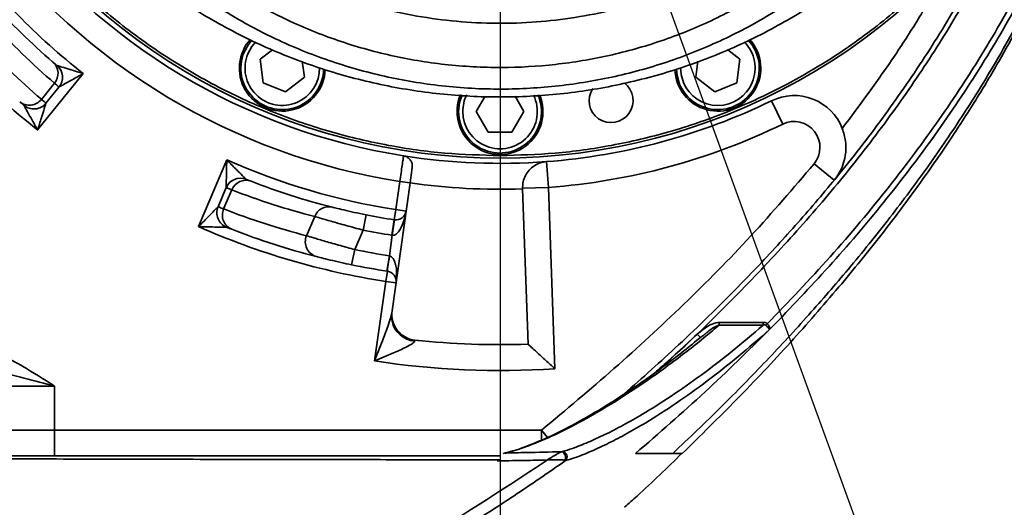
# Model space of a CAD drawing. Header units: millimetres. Extents: x 6316 to 18291, y -19059 to -9021.
# Tile 78 of 144: x 10651 to 10842, y -12929 to -12835. Entities that reach past the tile are written whole.
import ezdxf

# ---------------------------------------------------------------- set-up
doc = ezdxf.new("R2010")
doc.units = ezdxf.units.MM
doc.header["$LTSCALE"] = 10
doc.header["$PDSIZE"] = -1
doc.linetypes.add('CENTER', pattern=[50.8, 31.75, -6.35, 6.35, -6.35])
doc.layers.get('Defpoints').update_dxf_attribs({"true_color": 0x5e5e5e})
doc.layers.add('2细线层', color=4, linetype='Continuous', lineweight=13)
doc.layers.add('中心线层', color=1, linetype='CENTER')
doc.dimstyles.new('ISO-25', dxfattribs={"dimscale": 20, "dimtxt": 4, "dimasz": 3.05, "dimexe": 3, "dimexo": 0.625, "dimtad": 1, "dimdec": 0, "dimtxsty": 'Standard', "dimcen": 2.5, "dimclrd": 1, "dimclre": 1, "dimclrt": 4, "dimadec": 1, "dimazin": 2, "dimtfac": 1, "dimtdec": 0, "dimtmove": 0, "dimatfit": 0, "dimfxl": 1, "dimarcsym": 0})

# ---------------------------------------------------------------- blocks, each defined once
blk = doc.blocks.new('*D150')
at = {"layer": 'Defpoints', "color": 0, "linetype": 'ByBlock', "lineweight": 20, "transparency": 16777216}
for p in [(10744.24, -11962.73), (11168.74, -12426.7), (10744.24, -12742.73), (10744.24, -12742.73), (11011.02, -13475.69)]:
    blk.add_point(p, dxfattribs=at)
at = {"layer": '中心线层', "color": 1, "linetype": 'ByBlock', "lineweight": -2, "transparency": 16777216}
blk.add_arc((10744.24, -12742.73), 529.22, 296.6078, 83.3922, dxfattribs=at)
at = {"layer": '中心线层', "color": 1, "linetype": 'ByBlock', "lineweight": 20, "transparency": 16777216}
for points in [[(10804.56, -12227.17), (10805.73, -12206.88), (10744.24, -12213.51)], [(10985.29, -13225.23), (10977.25, -13206.56), (10925.25, -13240.03)]]:
    blk.add_solid(points, dxfattribs=at)
at = {"layer": '中心线层', "color": 4, "linetype": 'ByBlock', "lineweight": 20, "transparency": 16777216, "insert": (11159, -12976.83), "char_height": 80, "attachment_point": 5, "rotation": 60.5581}
blk.add_mtext('160°', dxfattribs=at)
blk = doc.blocks.new('*D151')
at = {"layer": 'Defpoints', "color": 0, "linetype": 'ByBlock', "lineweight": 20, "transparency": 16777216}
for p in [(10744.24, -11962.73), (10526.77, -12403.54), (10744.24, -12742.73), (10744.24, -12742.73), (9971.84, -12851.28)]:
    blk.add_point(p, dxfattribs=at)
at = {"layer": '中心线层', "color": 1, "linetype": 'ByBlock', "lineweight": -2, "transparency": 16777216}
blk.add_arc((10744.24, -12742.73), 402.92, 98.6826, 179.3174, dxfattribs=at)
at = {"layer": '中心线层', "color": 1, "linetype": 'ByBlock', "lineweight": 20, "transparency": 16777216}
for points in [[(10682.65, -12334.29), (10684.19, -12354.56), (10744.24, -12339.81)], [(10351.5, -12737.28), (10331.21, -12738.58), (10345.25, -12798.8)]]:
    blk.add_solid(points, dxfattribs=at)
at = {"layer": '中心线层', "color": 4, "linetype": 'ByBlock', "lineweight": 20, "transparency": 16777216, "insert": (10400.54, -12443.95), "char_height": 80, "attachment_point": 5, "rotation": 49}
blk.add_mtext('98°', dxfattribs=at)
blk = doc.blocks.new('*D153')
at = {"layer": 'Defpoints', "color": 0, "linetype": 'ByBlock', "lineweight": 20, "transparency": 16777216}
for p in [(10266.35, -12742.73), (10744.24, -12742.73), (10414.24, -13232.73)]:
    blk.add_point(p, dxfattribs=at)
at = {"layer": '中心线层', "color": 1, "linetype": 'ByBlock', "lineweight": -2, "transparency": 16777216}
for p, q in [((10731.74, -12742.73), (10206.35, -12742.73)), ((10266.35, -13171.73), (10266.35, -12803.73)), ((10401.74, -13232.73), (10206.35, -13232.73))]:
    blk.add_line(p, q, dxfattribs=at)
at = {"layer": '中心线层', "color": 1, "linetype": 'ByBlock', "lineweight": 20, "transparency": 16777216}
for points in [[(10256.18, -12803.73), (10276.52, -12803.73), (10266.35, -12742.73)], [(10256.18, -13171.73), (10276.52, -13171.73), (10266.35, -13232.73)]]:
    blk.add_solid(points, dxfattribs=at)
at = {"layer": '中心线层', "color": 4, "linetype": 'ByBlock', "lineweight": 20, "transparency": 16777216, "insert": (10213.4, -12987.73), "char_height": 80, "attachment_point": 5, "rotation": 90}
blk.add_mtext('490', dxfattribs=at)
blk = doc.blocks.new('*D159')
at = {"layer": 'Defpoints', "color": 0, "linetype": 'ByBlock', "lineweight": 20, "transparency": 16777216}
for p in [(10744.24, -12742.73), (10584.24, -13331.6), (10744.24, -13447.2)]:
    blk.add_point(p, dxfattribs=at)
at = {"layer": '中心线层', "color": 1, "linetype": 'ByBlock', "lineweight": -2, "transparency": 16777216}
for p, q in [((10744.24, -12755.23), (10744.24, -13507.2)), ((10584.24, -13344.1), (10584.24, -13507.2)), ((10523.24, -13447.2), (10462.24, -13447.2)), ((10584.24, -13447.2), (10744.24, -13447.2)), ((10805.24, -13447.2), (11203.95, -13447.2))]:
    blk.add_line(p, q, dxfattribs=at)
at = {"layer": '中心线层', "color": 1, "linetype": 'ByBlock', "lineweight": 20, "transparency": 16777216}
for points in [[(10523.24, -13437.04), (10523.24, -13457.37), (10584.24, -13447.2)], [(10805.24, -13437.04), (10805.24, -13457.37), (10744.24, -13447.2)]]:
    blk.add_solid(points, dxfattribs=at)
at = {"layer": '中心线层', "color": 4, "linetype": 'ByBlock', "lineweight": 20, "transparency": 16777216, "insert": (11113.02, -13394.25), "char_height": 80, "attachment_point": 5}
blk.add_mtext('160', dxfattribs=at)
blk = doc.blocks.new('*D161')
at = {"layer": 'Defpoints', "color": 0, "linetype": 'ByBlock', "lineweight": 20, "transparency": 16777216}
for p in [(12456.87, -12742.73), (10584.24, -13331.6), (12456.87, -14551.08)]:
    blk.add_point(p, dxfattribs=at)
at = {"layer": '中心线层', "color": 1, "linetype": 'ByBlock', "lineweight": -2, "transparency": 16777216}
for p, q in [((12456.87, -12755.23), (12456.87, -14611.08)), ((10584.24, -13344.1), (10584.24, -14611.08)), ((10645.24, -14551.08), (12395.87, -14551.08))]:
    blk.add_line(p, q, dxfattribs=at)
at = {"layer": '中心线层', "color": 1, "linetype": 'ByBlock', "lineweight": 20, "transparency": 16777216}
for points in [[(10645.24, -14540.91), (10645.24, -14561.24), (10584.24, -14551.08)], [(12395.87, -14540.91), (12395.87, -14561.24), (12456.87, -14551.08)]]:
    blk.add_solid(points, dxfattribs=at)
at = {"layer": '中心线层', "color": 4, "linetype": 'ByBlock', "lineweight": 20, "transparency": 16777216, "insert": (11520.56, -14498.58), "char_height": 80, "attachment_point": 5}
blk.add_mtext('1873', dxfattribs=at)
blk = doc.blocks.new('*D163')
at = {"layer": 'Defpoints', "color": 0, "linetype": 'ByBlock', "lineweight": 20, "transparency": 16777216}
for p in [(11084.03, -12742.73), (10584.24, -12844.08), (11084.03, -13741.46)]:
    blk.add_point(p, dxfattribs=at)
at = {"layer": '中心线层', "color": 1, "linetype": 'ByBlock', "lineweight": -2, "transparency": 16777216}
for p, q in [((11084.03, -12755.23), (11084.03, -13801.46)), ((10584.24, -12856.58), (10584.24, -13801.46)), ((10645.24, -13741.46), (11023.03, -13741.46))]:
    blk.add_line(p, q, dxfattribs=at)
at = {"layer": '中心线层', "color": 1, "linetype": 'ByBlock', "lineweight": 20, "transparency": 16777216}
for points in [[(10645.24, -13731.3), (10645.24, -13751.63), (10584.24, -13741.46)], [(11023.03, -13731.3), (11023.03, -13751.63), (11084.03, -13741.46)]]:
    blk.add_solid(points, dxfattribs=at)
at = {"layer": '中心线层', "color": 4, "linetype": 'ByBlock', "lineweight": 20, "transparency": 16777216, "insert": (10873.16, -13688.52), "char_height": 80, "attachment_point": 5}
blk.add_mtext('500', dxfattribs=at)
blk = doc.blocks.new('*D165')
at = {"layer": 'Defpoints', "color": 0, "linetype": 'ByBlock', "lineweight": 20, "transparency": 16777216}
for p in [(8798.07, -11030.1), (10744.24, -11030.1), (10440.1, -13232.73)]:
    blk.add_point(p, dxfattribs=at)
at = {"layer": '中心线层', "color": 1, "linetype": 'ByBlock', "lineweight": -2, "transparency": 16777216}
for p, q in [((10731.74, -11030.1), (8738.07, -11030.1)), ((8798.07, -13171.73), (8798.07, -11091.1)), ((10427.6, -13232.73), (8738.07, -13232.73))]:
    blk.add_line(p, q, dxfattribs=at)
at = {"layer": '中心线层', "color": 1, "linetype": 'ByBlock', "lineweight": 20, "transparency": 16777216}
for points in [[(8787.9, -11091.1), (8808.24, -11091.1), (8798.07, -11030.1)], [(8787.9, -13171.73), (8808.24, -13171.73), (8798.07, -13232.73)]]:
    blk.add_solid(points, dxfattribs=at)
at = {"layer": '中心线层', "color": 4, "linetype": 'ByBlock', "lineweight": 20, "transparency": 16777216, "insert": (8745.12, -12241.75), "char_height": 80, "attachment_point": 5, "rotation": 90}
blk.add_mtext('2203', dxfattribs=at)
blk = doc.blocks.new('*D166')
at = {"layer": 'Defpoints', "color": 0, "linetype": 'ByBlock', "lineweight": 20, "transparency": 16777216}
for p in [(10744.24, -12742.73), (9971.84, -12851.28), (10123.31, -12928.46), (9609.69, -13103.36), (9707, -13745.51)]:
    blk.add_point(p, dxfattribs=at)
at = {"layer": '中心线层', "color": 1, "linetype": 'ByBlock', "lineweight": -2, "transparency": 16777216}
blk.add_line((9959.46, -12853.02), (9490.72, -12918.9), dxfattribs=at)
blk.add_arc((10177.35, -12822.4), 633.38, 193.52022, 237.47978, dxfattribs=at)
at = {"layer": '中心线层', "color": 1, "linetype": 'ByBlock', "lineweight": 20, "transparency": 16777216}
for points in [[(9551.53, -12972.37), (9571.51, -12968.58), (9550.13, -12910.55)], [(9841.89, -13347.64), (9831.8, -13365.29), (9889.8, -13386.74)]]:
    blk.add_solid(points, dxfattribs=at)
at = {"layer": '中心线层', "color": 4, "linetype": 'ByBlock', "lineweight": 20, "transparency": 16777216, "insert": (9704.44, -13159.72), "char_height": 80, "attachment_point": 5, "rotation": 305.5}
blk.add_mtext('55°', dxfattribs=at)

msp = doc.modelspace()

# ---------------------------------------------------------------- linework, layer by layer
at = {"color": 2, "linetype": 'CENTER'}
msp.add_line((10744.24, -12742.73), (11011.02, -13475.69), dxfattribs=at)
at = {"color": 7, "linetype": 'Continuous', "lineweight": 35}
for p, q in [((10697.88, -12842.59), (10700.23, -12840.79)), ((10788.26, -12840.79), (10790.61, -12842.59)), ((10698.48, -12847.16), (10697.88, -12842.59)), ((10706.01, -12843), (10706.42, -12846.12)), ((10782.07, -12846.12), (10782.48, -12843)), ((10790.61, -12842.59), (10790, -12847.16)), ((10663.68, -12845.39), (10654.87, -12856.27)), ((10655.59, -12850.37), (10658.11, -12847.26)), ((10702.75, -12848.93), (10698.48, -12847.16)), ((10706.42, -12846.12), (10702.75, -12848.93)), ((10785.74, -12848.93), (10782.07, -12846.12)), ((10790, -12847.16), (10785.74, -12848.93)), ((10658.99, -12848), (10656.47, -12851.11)), ((10739.63, -12852.73), (10741.34, -12849.76)), ((10747.15, -12849.76), (10748.86, -12852.73)), ((10796.71, -12850.65), (10798.9, -12855.15)), ((10741.93, -12856.73), (10739.63, -12852.73)), ((10748.86, -12852.73), (10746.55, -12856.73)), ((10746.55, -12856.73), (10741.93, -12856.73)), ((10685.95, -12874.95), (10691.42, -12862.06)), ((10753.23, -12862.39), (10753.6, -12867.38)), ((10808.8, -12866), (10804.94, -12862.82)), ((10726.85, -12866.51), (10727.27, -12863.52)), ((10726.85, -12866.51), (10723.38, -12891.18)), ((10724.1, -12871.66), (10724.87, -12866.22)), ((10724.87, -12866.22), (10726.85, -12866.49)), ((10689.75, -12871.11), (10691.31, -12867.42)), ((10692.39, -12867.85), (10690.82, -12871.53)), ((10748.6, -12867.55), (10753.6, -12867.38)), ((10748.6, -12867.55), (10748.61, -12867.65)), ((10749.65, -12897.63), (10748.61, -12867.65)), ((10753.6, -12867.38), (10754.82, -12902.38)), ((10724.1, -12871.66), (10723.8, -12873.64)), ((10724.1, -12871.66), (10726.08, -12871.94)), ((10706.85, -12876.7), (10708.43, -12872.98)), ((10717.76, -12875.61), (10718.35, -12872.67)), ((10723.33, -12876.6), (10723.8, -12873.64)), ((10723.41, -12876.61), (10723.83, -12873.64)), ((10717.76, -12875.61), (10716.16, -12879.37)), ((10722.85, -12880.58), (10723.41, -12876.61)), ((10716.16, -12879.37), (10715.56, -12882.31)), ((10722.85, -12880.58), (10722.39, -12883.54)), ((10722.85, -12880.58), (10722.88, -12880.58)), ((10722.16, -12885.53), (10722.46, -12883.55)), ((10722.46, -12883.55), (10722.39, -12883.54)), ((10720, -12900.88), (10722.16, -12885.53)), ((10722.16, -12885.53), (10724.14, -12885.81)), ((10798.81, -12892.29), (10796.32, -12894.83)), ((10786.6, -12893.44), (10795.1, -12893.44)), ((10786.6, -12893.95), (10786.6, -12893.44)), ((10795.1, -12893.95), (10786.6, -12893.95)), ((10795.1, -12893.95), (10795.1, -12893.44)), ((10774.67, -12902.77), (10782.35, -12895.72)), ((10783.04, -12896.3), (10783.61, -12895.87)), ((10658.12, -12905.73), (10632.5, -12905.73)), ((10658.12, -12905.73), (10658.12, -12914.23)), ((10658.12, -12914.23), (10658.12, -12919.23)), ((10658.12, -12914.23), (10752.27, -12914.23)), ((10752.27, -12914.23), (10753.42, -12915.64)), ((10752.27, -12914.23), (10752.27, -12916.15)), ((10745.15, -12918.73), (10747.49, -12918.01)), ((10744.18, -12919.98), (10728.19, -12919.95)), ((10756.11, -12918.41), (10756.29, -12918.37)), ((10779.46, -12918.73), (10779.45, -12918.73)), ((10756.9, -12920.13), (10756.73, -12920.08))]:
    msp.add_line(p, q, dxfattribs=at)
at = {"color": 7, "linetype": 'Continuous', "lineweight": 35, "flags": 128}
for points in [[(10694.76, -12841.29), (10695.59, -12839.77), (10696.28, -12838.92)], [(10697.05, -12839.27), (10696.28, -12840.19), (10695.5, -12841.6)], [(10778.95, -12847.41), (10778.46, -12845.75), (10778.34, -12844.55)], [(10779.14, -12844.22), (10779.24, -12845.56), (10779.69, -12847.11)], [(10736.24, -12852.73), (10736.43, -12851.01), (10736.91, -12849.52)], [(10722.88, -12880.58), (10722.79, -12881.16), (10722.71, -12881.72), (10722.63, -12882.23), (10722.57, -12882.68), (10722.52, -12883.05), (10722.48, -12883.32), (10722.46, -12883.49), (10722.46, -12883.55)], [(10723.36, -12893.17), (10723.28, -12892.59), (10723.32, -12891.64)], [(10783.04, -12896.3), (10783.04, -12896.32), (10783, -12896.31), (10782.94, -12896.27), (10782.85, -12896.2), (10782.75, -12896.11), (10782.62, -12895.99), (10782.49, -12895.86), (10782.35, -12895.72)], [(10632.5, -12914.23), (10634.43, -12914.23), (10636.68, -12914.23), (10639.2, -12914.23), (10641.96, -12914.23), (10644.93, -12914.23), (10648.08, -12914.23), (10651.35, -12914.23), (10654.71, -12914.23), (10658.12, -12914.23)]]:
    msp.add_lwpolyline(points, dxfattribs=at)
at = {"color": 7, "linetype": 'Continuous', "lineweight": 35}
for centre, radius, start, end in [((10744.24, -12742.73), 119, 154.1422, 270), ((10744.24, -12742.73), 119, 270, 26.001), ((10744.24, -12742.73), 120, 216.9393, 261.0607), ((10744.24, -12742.73), 125, 216.9168, 261.0832), ((10744.24, -12742.73), 130.5, 216.8781, 231.8781), ((10744.24, -12742.73), 144.5, 216.793, 231.793), ((10744.24, -12742.73), 132.5, 222.1646, 229.2919), ((10746.49, -12744.54), 135.5, 222.1646, 229.2919), ((10746.49, -12744.54), 139.5, 222.4199, 229.3409), ((10702.15, -12844.35), 8.3, 137.5207, 283.4887), ((10786.34, -12844.35), 8, 202.5, 42.8097), ((10786.34, -12844.35), 7.2, 202.5, 44.7121), ((10786.34, -12844.35), 8.3, 328.4887, 42.4505), ((10702.15, -12844.35), 8, 157.5, 358.6809), ((10702.15, -12844.35), 7.2, 157.5, 0.7781), ((10655.87, -12845.36), 2.94, 319.7887, 48.1877), ((10656.66, -12846.12), 3, 321, 49.7314), ((10702.15, -12844.35), 8.3, 283.4887, 358.3025), ((10786.34, -12844.35), 8.3, 181.6484, 328.4887), ((10765.7, -12850.61), 4.25, 146.5347, 53.4083), ((10744.24, -12852.73), 8.3, 156.8096, 305.9887), ((10744.24, -12852.73), 8, 180, 23.8797), ((10744.24, -12852.73), 7.2, 153.5469, 180), ((10744.24, -12852.73), 7.2, 180, 25.9853), ((10744.24, -12852.73), 8.3, 305.9887, 23.0876), ((10653.27, -12848.55), 2.95, 230.5291, 321.9952), ((10654.14, -12849.23), 3, 229.7677, 321), ((10744.24, -12742.73), 120, 274.2924, 295.9268), ((10801.08, -12859.64), 10, 21.4076, 115.9268), ((10744.24, -12742.73), 125, 274.2924, 295.9268), ((10801.08, -12859.64), 5, 320.5084, 115.9268), ((10744.24, -12742.73), 130.5, 246.1219, 261.1219), ((10744.24, -12742.73), 120, 261.0607, 274.2924), ((10694.07, -12868.6), 3, 68.2686, 157), ((10695.12, -12868.94), 2.94, 69.8123, 158.2113), ((10744.24, -12742.73), 132.5, 248.7081, 255.8354), ((10744.24, -12742.73), 125, 262, 272), ((10741.59, -12741.6), 135.5, 248.7081, 255.8354), ((10692.51, -12872.28), 3, 157, 248.2323), ((10693.52, -12872.73), 2.95, 156.0048, 247.4709), ((10741.59, -12741.6), 139.5, 248.6591, 255.5801), ((10711.15, -12874.04), 2.92, 76.7855, 158.6736), ((10724.1, -12871.66), 2, 262, 352), ((10744.24, -12742.73), 132.5, 258.7282, 261.1219), ((10724.1, -12871.66), 2, 261.1219, 262), ((10744.24, -12742.73), 144.5, 246.207, 261.207), ((10744.24, -12742.73), 142.5, 248.6591, 255.5801), ((10744.24, -12742.73), 135.5, 258.7282, 261.1219), ((10709.56, -12877.89), 2.96, 156.4553, 254.191), ((10724.1, -12871.66), 5, 261.1219, 262), ((10744.24, -12742.73), 139.5, 258.3874, 261.1785), ((10744.24, -12742.73), 142.5, 258.3874, 261.1785), ((10722.16, -12885.53), 2, 352, 81.207), ((10728.33, -12891.88), 5, 172, 263.9102), ((10728.21, -12892.14), 4.96, 191.9752, 264.7541), ((10789.31, -12887.1), 9.34, 312.4604, 314.8802), ((10744.24, -12742.73), 155, 263.9102, 272), ((10744.24, -12742.73), 160, 261.2838, 273.7908), ((10755.81, -12919.47), 1.1, 326.44, 74.2735), ((10756.16, -12919.4), 1.04, 315.2934, 82.8124)]:
    msp.add_arc(centre, radius, start, end, dxfattribs=at)
for centre, start_param, end_param in [((10724.1, -12871.66), 3.141593, 4.712389), ((10722.16, -12885.53), 4.712389, 6.269344)]:
    msp.add_ellipse(centre, major_axis=(0.7, 4.95), ratio=0.4, start_param=start_param, end_param=end_param, dxfattribs=at)
for points, knots in [([(10744.24, -12861.23), (10740.69, -12861.13), (10733.46, -12860.95), (10722.54, -12859.39), (10711.49, -12856.81), (10700.48, -12853.06), (10689.67, -12848.14), (10679.25, -12842.06), (10669.4, -12834.87), (10660.3, -12826.67), (10652.1, -12817.57), (10645.7, -12808.8), (10640.82, -12800.76), (10637.15, -12793.66), (10633.49, -12785.24), (10630.17, -12775.48), (10627.57, -12764.43), (10626.07, -12753.51), (10625.58, -12742.73), (10626.07, -12731.95), (10627.56, -12721.02), (10630.19, -12709.99), (10633.35, -12700.33), (10636.08, -12694.59), (10637.14, -12692.35)], [0, 0, 0, 0, 0.0447558, 0.0910182, 0.1386549, 0.1875008, 0.2373591, 0.2880046, 0.339189, 0.390647, 0.442105, 0.4932893, 0.5270569, 0.5605725, 0.593817, 0.6426629, 0.6902996, 0.736562, 0.7813178, 0.8260736, 0.8723359, 0.9199727, 0.9688186, 1, 1, 1, 1]), ([(10851.21, -12691.74), (10851.23, -12691.77), (10852.46, -12694.15), (10854.95, -12700.24), (10858.34, -12709.97), (10860.92, -12721.03), (10862.42, -12731.94), (10862.9, -12742.73), (10862.42, -12753.51), (10860.92, -12764.43), (10858.32, -12775.48), (10854.58, -12786.49), (10849.66, -12797.3), (10843.58, -12807.72), (10836.39, -12817.57), (10828.19, -12826.67), (10819.08, -12834.87), (10810.32, -12841.27), (10802.27, -12846.15), (10795.18, -12849.82), (10786.76, -12853.48), (10776.99, -12856.81), (10765.95, -12859.39), (10755.03, -12860.95), (10747.8, -12861.13), (10744.24, -12861.23)], [0, 0, 0, 0, 0.00052, 0.033678, 0.082398, 0.129912, 0.176055, 0.220696, 0.265336, 0.311479, 0.358993, 0.407713, 0.457443, 0.507958, 0.559011, 0.610336, 0.661661, 0.712714, 0.746394, 0.779824, 0.812982, 0.861702, 0.909216, 0.95536, 1, 1, 1, 1]), ([(10633.35, -12728.13), (10633.1, -12731.97), (10632.6, -12739.67), (10633.38, -12751.23), (10635.27, -12762.63), (10638.35, -12773.79), (10642.57, -12784.56), (10647.89, -12794.84), (10654.24, -12804.52), (10661.57, -12813.49), (10669.8, -12821.66), (10678.84, -12828.94), (10688.6, -12835.25), (10698.97, -12840.52), (10709.84, -12844.68), (10721.09, -12847.69), (10732.6, -12849.51), (10744.24, -12850.12), (10755.89, -12849.51), (10767.4, -12847.69), (10778.65, -12844.68), (10789.52, -12840.52), (10799.89, -12835.25), (10809.65, -12828.94), (10818.69, -12821.66), (10826.91, -12813.49), (10834.24, -12804.52), (10840.6, -12794.84), (10845.92, -12784.56), (10850.13, -12773.79), (10853.22, -12762.63), (10855.11, -12751.23), (10855.89, -12739.67), (10855.39, -12731.97), (10855.14, -12728.13)], [0, 0, 0, 0, 0.03125, 0.0625, 0.093751, 0.125001, 0.156251, 0.187501, 0.218752, 0.250002, 0.281252, 0.312502, 0.343752, 0.375002, 0.406251, 0.437501, 0.46875, 0.5, 0.53125, 0.562499, 0.593749, 0.624998, 0.656248, 0.687498, 0.718748, 0.749998, 0.781248, 0.812499, 0.843749, 0.874999, 0.906249, 0.9375, 0.96875, 1, 1, 1, 1]), ([(10845.67, -12735.39), (10845.67, -12735.39), (10845.74, -12736.37), (10846.01, -12741.33), (10845.92, -12750.3), (10844.54, -12762.18), (10841.99, -12773.53), (10838.37, -12784.27), (10833.81, -12794.3), (10828.27, -12803.75), (10821.74, -12812.49), (10814.36, -12820.45), (10806.13, -12827.6), (10797.1, -12833.8), (10787.42, -12839), (10777.19, -12843.14), (10766.53, -12846.13), (10755.59, -12847.95), (10744.34, -12848.6), (10733.06, -12847.99), (10721.87, -12846.11), (10711.09, -12843.06), (10701.44, -12839.15), (10692.94, -12834.65), (10685.52, -12829.83), (10678.57, -12824.4), (10672.11, -12818.37), (10666.22, -12811.76), (10660.91, -12804.62), (10656.25, -12797.07), (10651.83, -12788.33), (10647.96, -12778.34), (10644.91, -12767.09), (10643.12, -12756.1), (10642.43, -12745.5), (10642.59, -12738.75), (10642.82, -12735.39), (10642.82, -12735.39)], [0, 0, 0, 0, 0, 0.008801, 0.044319, 0.079928, 0.115443, 0.148029, 0.180692, 0.213264, 0.24502, 0.276866, 0.308613, 0.340337, 0.37216, 0.403882, 0.435635, 0.467489, 0.499241, 0.532388, 0.564514, 0.596747, 0.628873, 0.654465, 0.680161, 0.705859, 0.731455, 0.757553, 0.78375, 0.809955, 0.836066, 0.870608, 0.905245, 0.939798, 0.969899, 1, 1, 1, 1, 1]), ([(10648.22, -12736.79), (10648.06, -12740), (10647.73, -12746.4), (10648.37, -12756.49), (10650, -12766.97), (10652.86, -12777.7), (10656.53, -12787.24), (10660.73, -12795.56), (10665.17, -12802.74), (10670.23, -12809.53), (10675.84, -12815.81), (10681.98, -12821.53), (10688.58, -12826.67), (10695.63, -12831.23), (10703.69, -12835.49), (10712.85, -12839.18), (10723.06, -12842.07), (10733.65, -12843.84), (10744.34, -12844.42), (10754.99, -12843.8), (10765.35, -12842.08), (10775.45, -12839.26), (10785.14, -12835.35), (10794.33, -12830.43), (10802.9, -12824.56), (10810.73, -12817.78), (10817.76, -12810.23), (10823.97, -12801.92), (10829.25, -12792.92), (10833.58, -12783.35), (10836.78, -12773.8), (10838.94, -12764.4), (10840.21, -12755.24), (10840.75, -12746), (10840.43, -12739.86), (10840.27, -12736.79)], [0, 0, 0, 0, 0.030245, 0.06049, 0.095208, 0.130014, 0.164719, 0.190842, 0.217061, 0.243272, 0.269383, 0.294902, 0.320523, 0.346142, 0.371658, 0.403652, 0.435751, 0.467745, 0.500749, 0.532367, 0.564086, 0.595704, 0.627312, 0.659021, 0.690631, 0.722334, 0.754137, 0.785848, 0.818515, 0.851275, 0.883957, 0.912915, 0.941975, 0.971039, 1, 1, 1, 1]), ([(10837.05, -12736.68), (10837.15, -12739.17), (10837.36, -12744.24), (10836.89, -12751.91), (10835.8, -12759.71), (10834.01, -12767.46), (10831.59, -12774.96), (10828.61, -12782.09), (10825.09, -12788.89), (10820.97, -12795.44), (10816.36, -12801.59), (10811.34, -12807.24), (10805.92, -12812.43), (10800.04, -12817.23), (10793.79, -12821.52), (10787.28, -12825.24), (10780.53, -12828.43), (10773.45, -12831.09), (10766.15, -12833.18), (10758.74, -12834.65), (10751.21, -12835.53), (10743.55, -12835.79), (10735.83, -12835.41), (10728.17, -12834.39), (10720.55, -12832.73), (10713.04, -12830.41), (10705.66, -12827.43), (10698.57, -12823.83), (10691.74, -12819.59), (10685.25, -12814.74), (10679.17, -12809.31), (10673.61, -12803.38), (10668.55, -12796.94), (10664.05, -12790.03), (10660.21, -12782.83), (10657.09, -12775.47), (10654.62, -12767.95), (10652.78, -12760.2), (10651.64, -12752.34), (10651.12, -12744.48), (10651.33, -12739.29), (10651.44, -12736.68)], [0, 0, 0, 0, 0.025007, 0.051132, 0.077257, 0.104097, 0.130937, 0.156115, 0.181293, 0.207145, 0.232995, 0.257367, 0.281738, 0.306767, 0.331795, 0.355776, 0.379756, 0.404407, 0.429058, 0.45321, 0.477361, 0.502224, 0.527088, 0.551943, 0.5768, 0.602425, 0.628052, 0.653913, 0.679775, 0.706459, 0.733143, 0.759855, 0.786569, 0.814118, 0.841668, 0.867813, 0.893959, 0.920833, 0.947707, 0.973769, 1, 1, 1, 1]), ([(10795.9, -12893.71), (10800, -12889.44), (10808.21, -12880.89), (10819.24, -12867.71), (10829.19, -12854.41), (10838.02, -12840.96), (10845.98, -12826.87), (10852.17, -12813.81), (10856.86, -12802.07), (10860.34, -12791.82), (10863.29, -12781.29), (10865.62, -12770.5), (10867.34, -12759.48), (10867.86, -12752.06), (10868.11, -12748.36)], [0, 0, 0, 0, 0.106726, 0.213761, 0.310096, 0.406421, 0.504378, 0.602327, 0.667599, 0.732913, 0.798175, 0.865435, 0.932757, 1, 1, 1, 1]), ([(10869.01, -12750.35), (10868.73, -12753.86), (10868.18, -12760.89), (10866.5, -12771.33), (10864.23, -12781.78), (10861.32, -12792.18), (10857.81, -12802.51), (10853.13, -12814.23), (10846.99, -12827.19), (10839.08, -12841.27), (10830.18, -12854.87), (10820.42, -12867.94), (10809.98, -12880.47), (10802.54, -12888.35), (10798.81, -12892.29)], [0, 0, 0, 0, 0.06545, 0.130969, 0.196434, 0.263931, 0.331482, 0.39899, 0.498159, 0.597337, 0.698318, 0.799309, 0.899522, 1, 1, 1, 1]), ([(10868.95, -12751.24), (10868.85, -12752.74), (10868.61, -12756.2), (10868.03, -12761.78), (10867.19, -12768.12), (10866.17, -12774.23), (10864.92, -12780.51), (10863.44, -12786.89), (10861.76, -12793.11), (10859.72, -12799.82), (10857.37, -12806.72), (10854.4, -12814.35), (10851.24, -12821.69), (10847.81, -12828.91), (10844.03, -12836.17), (10839.44, -12844.31), (10833.84, -12853.36), (10827.03, -12863.35), (10819.58, -12873.35), (10811.84, -12882.92), (10803.86, -12892.12), (10795.66, -12900.98), (10786.91, -12909.91), (10780.77, -12915.76), (10777.65, -12918.73)], [0, 0, 0, 0, 0.023118, 0.0532, 0.085946, 0.121298, 0.148168, 0.184063, 0.22187, 0.246829, 0.29178, 0.333588, 0.372351, 0.414344, 0.456175, 0.497886, 0.557649, 0.619411, 0.68319, 0.748932, 0.808181, 0.869944, 0.934001, 1, 1, 1, 1]), ([(10779.46, -12918.73), (10782.98, -12915.29), (10790.12, -12908.32), (10800.21, -12897.58), (10809.59, -12886.91), (10817.92, -12876.66), (10825.22, -12866.93), (10831.44, -12857.96), (10836.68, -12849.79), (10841.04, -12842.44), (10844.71, -12835.77), (10847.76, -12829.81), (10850.61, -12823.85), (10853.36, -12817.66), (10856.02, -12811.05), (10858.33, -12804.71), (10860.09, -12799.37), (10861.52, -12794.64), (10862.8, -12790.03), (10864.19, -12784.48), (10865.6, -12777.94), (10866.95, -12770.37), (10868.15, -12761.74), (10868.63, -12755.59), (10868.89, -12752.34)], [0, 0, 0, 0, 0.075886, 0.153844, 0.226955, 0.294861, 0.357356, 0.414357, 0.463082, 0.506977, 0.546088, 0.580461, 0.610152, 0.648316, 0.684598, 0.719322, 0.75274, 0.773167, 0.798411, 0.828547, 0.86362, 0.903737, 0.949094, 1, 1, 1, 1]), ([(10768.22, -12907.25), (10771.76, -12904.12), (10779.28, -12897.45), (10787.87, -12889.04), (10795.69, -12880.95), (10802.35, -12873.69), (10810.53, -12864.04), (10818.79, -12853.36), (10826.9, -12841.56), (10834.37, -12829.34), (10838.66, -12820.83), (10840.8, -12816.58)], [0, 0, 0, 0, 0.12094, 0.257531, 0.30803, 0.409114, 0.510193, 0.632577, 0.755163, 0.877693, 1, 1, 1, 1]), ([(10841.71, -12816.88), (10839.56, -12821.13), (10835.27, -12829.64), (10827.82, -12841.86), (10819.64, -12853.78), (10810.7, -12865.32), (10801.11, -12876.52), (10789.66, -12888.6), (10780.69, -12897.47), (10774.89, -12902.52), (10774.23, -12903.09)], [0, 0, 0, 0, 0.1298644, 0.2598678, 0.3897694, 0.523461, 0.6572503, 0.7909774, 0.976188, 1, 1, 1, 1]), ([(10810.39, -12855.99), (10813.87, -12851.32), (10819.09, -12844.29), (10825.4, -12834.46), (10828.34, -12829.4), (10829.81, -12826.86)], [0, 0, 0, 0, 0.498689, 0.749347, 1, 1, 1, 1]), ([(10657.83, -12843.17), (10658.05, -12843.36), (10658.5, -12843.74), (10658.57, -12843.8), (10658.6, -12843.83)], [0, 0, 0, 0, 0.49534, 1, 1, 1, 1]), ([(10658.6, -12843.83), (10658.6, -12843.83), (10658.61, -12843.83), (10658.7, -12843.86), (10658.99, -12843.95), (10659.77, -12844.2), (10660.63, -12844.46), (10662.01, -12844.89), (10662.89, -12845.15), (10663.68, -12845.39), (10663.68, -12845.39)], [0, 0, 0, 0, 0.019255, 0.072275, 0.129605, 0.26565, 0.545791, 0.591529, 0.997621, 1, 1, 1, 1]), ([(10663.68, -12845.39), (10663.68, -12845.39), (10663.31, -12845.6), (10662.59, -12846), (10661.8, -12846.45), (10660.88, -12846.96), (10660.09, -12847.4), (10659.36, -12847.8), (10659.09, -12847.95), (10659, -12848), (10658.99, -12848), (10658.99, -12848)], [0, 0, 0, 0, 0.002361, 0.205855, 0.407498, 0.453288, 0.73442, 0.870911, 0.929001, 0.980894, 1, 1, 1, 1]), ([(10658.99, -12848), (10658.96, -12847.97), (10658.88, -12847.91), (10658.37, -12847.48), (10658.11, -12847.26)], [0, 0, 0, 0, 0.495141, 1, 1, 1, 1]), ([(10652.21, -12851.52), (10652.17, -12851.49), (10652.1, -12851.43), (10651.63, -12851.03), (10651.4, -12850.83)], [0, 0, 0, 0, 0.494935, 1, 1, 1, 1]), ([(10654.87, -12856.27), (10654.87, -12856.27), (10654.66, -12855.91), (10654.26, -12855.2), (10653.82, -12854.41), (10653.3, -12853.49), (10652.84, -12852.67), (10652.45, -12851.95), (10652.29, -12851.67), (10652.22, -12851.54), (10652.21, -12851.52), (10652.21, -12851.52)], [0, 0, 0, 0, 0.00234, 0.201475, 0.398883, 0.445172, 0.728595, 0.867911, 0.904187, 0.96267, 1, 1, 1, 1]), ([(10656.47, -12851.11), (10656.47, -12851.12), (10656.47, -12851.14), (10656.42, -12851.28), (10656.33, -12851.58), (10656.08, -12852.35), (10655.81, -12853.23), (10655.38, -12854.62), (10655.11, -12855.49), (10654.87, -12856.27), (10654.87, -12856.27)], [0, 0, 0, 0, 0.037597, 0.097091, 0.132536, 0.271367, 0.553874, 0.600127, 0.997643, 1, 1, 1, 1]), ([(10655.59, -12850.37), (10655.85, -12850.58), (10656.36, -12851.02), (10656.44, -12851.08), (10656.47, -12851.11)], [0, 0, 0, 0, 0.495141, 1, 1, 1, 1]), ([(10808.8, -12866), (10808.8, -12866), (10809.16, -12865.57), (10809.81, -12864.63), (10810.55, -12863.04), (10811.07, -12861.01), (10811.19, -12858.61), (10810.64, -12856.81), (10810.39, -12855.99)], [0, 0, 0, 0, 0.001713, 0.1705498, 0.3496361, 0.5285234, 0.7850971, 1, 1, 1, 1]), ([(10691.31, -12867.42), (10691.31, -12867.42), (10691.31, -12867.42), (10691.31, -12867.32), (10691.32, -12867), (10691.33, -12866.17), (10691.35, -12865.26), (10691.37, -12864.21), (10691.39, -12863.31), (10691.41, -12862.48), (10691.42, -12862.06), (10691.42, -12862.06)], [0, 0, 0, 0, 0.019106, 0.070999, 0.129089, 0.26558, 0.546712, 0.592502, 0.794145, 0.997639, 1, 1, 1, 1]), ([(10691.42, -12862.06), (10691.42, -12862.06), (10692, -12862.65), (10692.65, -12863.3), (10693.67, -12864.32), (10694.31, -12864.95), (10694.89, -12865.52), (10695.11, -12865.74), (10695.18, -12865.8), (10695.18, -12865.81), (10695.19, -12865.81)], [0, 0, 0, 0, 0.0023793, 0.408471, 0.4542094, 0.7343499, 0.8703951, 0.927725, 0.980745, 1, 1, 1, 1]), ([(10724.87, -12866.22), (10724.95, -12865.66), (10725.11, -12864.55), (10725.33, -12863.06), (10725.5, -12861.95), (10725.59, -12861.35), (10725.59, -12861.29), (10725.6, -12861.27)], [0, 0, 0, 0, 0.214721, 0.429445, 0.644163, 0.85886, 1, 1, 1, 1]), ([(10725.6, -12861.27), (10725.82, -12861.33), (10726.25, -12861.44), (10726.79, -12861.87), (10727.15, -12862.43), (10727.3, -12863.02), (10727.28, -12863.37), (10727.27, -12863.52)], [0, 0, 0, 0, 0.213004, 0.426047, 0.637502, 0.843177, 1, 1, 1, 1]), ([(10748.6, -12867.55), (10748.6, -12867.39), (10748.59, -12867.08), (10748.73, -12866.03), (10749.23, -12864.83), (10750.06, -12863.76), (10751.19, -12862.92), (10752.31, -12862.49), (10753.02, -12862.41), (10753.23, -12862.39)], [0, 0, 0, 0, 0.169398, 0.339288, 0.495174, 0.632278, 0.773883, 0.934993, 1, 1, 1, 1]), ([(10752.27, -12914.23), (10756.97, -12910.31), (10766.36, -12902.48), (10779.88, -12889.98), (10792.9, -12876.89), (10800.93, -12867.51), (10804.94, -12862.82)], [0, 0, 0, 0, 0.248904, 0.497784, 0.748911, 1, 1, 1, 1]), ([(10695.19, -12865.81), (10695.22, -12865.83), (10695.3, -12865.86), (10695.85, -12866.07), (10696.13, -12866.18)], [0, 0, 0, 0, 0.495348, 1, 1, 1, 1]), ([(10692.39, -12867.85), (10692.08, -12867.73), (10691.45, -12867.48), (10691.36, -12867.44), (10691.31, -12867.42)], [0, 0, 0, 0, 0.49514, 1, 1, 1, 1]), ([(10685.95, -12874.95), (10685.95, -12874.94), (10686.53, -12874.37), (10687.17, -12873.72), (10688.19, -12872.69), (10688.84, -12872.04), (10689.41, -12871.46), (10689.63, -12871.23), (10689.73, -12871.13), (10689.74, -12871.11), (10689.75, -12871.11)], [0, 0, 0, 0, 0.002357, 0.399873, 0.446126, 0.728633, 0.867464, 0.902909, 0.962403, 1, 1, 1, 1]), ([(10689.75, -12871.11), (10689.79, -12871.13), (10689.88, -12871.16), (10690.51, -12871.41), (10690.82, -12871.53)], [0, 0, 0, 0, 0.495141, 1, 1, 1, 1]), ([(10711.82, -12871.2), (10712.03, -12871.25), (10712.51, -12871.37), (10713.96, -12871.72), (10716.01, -12872.19), (10717.57, -12872.51), (10718.35, -12872.67)], [0, 0, 0, 0, 0.20721, 0.470954, 0.736167, 1, 1, 1, 1]), ([(10717.76, -12875.61), (10716.65, -12875.32), (10714.43, -12874.72), (10711.51, -12873.89), (10709.42, -12873.28), (10708.73, -12873.07), (10708.43, -12872.98)], [0, 0, 0, 0, 0.264859, 0.530712, 0.793992, 1, 1, 1, 1]), ([(10691.4, -12875.07), (10691.39, -12875.07), (10691.37, -12875.07), (10691.22, -12875.06), (10690.9, -12875.06), (10690.08, -12875.05), (10689.15, -12875.03), (10688.09, -12875), (10687.18, -12874.98), (10686.37, -12874.96), (10685.95, -12874.95), (10685.95, -12874.95)], [0, 0, 0, 0, 0.0373298, 0.0958125, 0.1320886, 0.2714053, 0.5548276, 0.6011172, 0.7985248, 0.9976604, 1, 1, 1, 1]), ([(10692.39, -12875.46), (10692.1, -12875.34), (10691.53, -12875.12), (10691.44, -12875.08), (10691.4, -12875.07)], [0, 0, 0, 0, 0.494942, 1, 1, 1, 1]), ([(10706.85, -12876.7), (10707.25, -12876.83), (10708.04, -12877.07), (10710.4, -12877.77), (10713.2, -12878.57), (10715.22, -12879.12), (10716.16, -12879.37)], [0, 0, 0, 0, 0.258428, 0.516207, 0.775054, 1, 1, 1, 1]), ([(10715.56, -12882.31), (10714.87, -12882.17), (10713.4, -12881.86), (10711.36, -12881.38), (10709.63, -12880.96), (10709.05, -12880.81), (10708.76, -12880.74)], [0, 0, 0, 0, 0.227673, 0.488025, 0.744834, 1, 1, 1, 1]), ([(10720, -12900.88), (10720, -12900.87), (10720.51, -12899.57), (10721.4, -12897.34), (10722.42, -12894.59), (10723.07, -12892.76), (10723.25, -12891.95), (10723.32, -12891.64)], [0, 0, 0, 0, 0.002005, 0.412693, 0.705814, 0.886044, 1, 1, 1, 1]), ([(10786.6, -12893.95), (10785.74, -12894.68), (10782.7, -12897.22), (10777.49, -12901.27), (10771.05, -12905.84), (10764.75, -12909.86), (10758.86, -12913.17), (10753.46, -12915.8), (10749.51, -12917.38), (10746.69, -12918.29), (10745.47, -12918.58), (10744.86, -12918.72)], [0, 0, 0, 0, 0.05607, 0.196407, 0.337214, 0.477907, 0.618087, 0.746267, 0.874353, 0.937183, 1, 1, 1, 1]), ([(10756.29, -12918.37), (10756.93, -12918.18), (10758.46, -12917.71), (10761.21, -12916.63), (10764.5, -12915.13), (10768.03, -12913.31), (10772.3, -12910.89), (10777.31, -12907.73), (10783.12, -12903.67), (10789.07, -12899.12), (10793.09, -12895.67), (10795.1, -12893.95)], [0, 0, 0, 0, 0.066039, 0.158635, 0.251259, 0.345951, 0.440655, 0.578765, 0.716896, 0.858445, 1, 1, 1, 1]), ([(10796.32, -12894.83), (10794.31, -12896.59), (10790.29, -12900.1), (10784.24, -12904.84), (10778.24, -12909.13), (10773.06, -12912.45), (10768.74, -12914.94), (10765.23, -12916.78), (10761.89, -12918.33), (10759.09, -12919.45), (10757.54, -12919.94), (10756.9, -12920.13)], [0, 0, 0, 0, 0.139368, 0.278733, 0.421565, 0.564374, 0.656051, 0.747717, 0.841217, 0.934688, 1, 1, 1, 1]), ([(10796.32, -12894.83), (10792.21, -12898.88), (10783.85, -12907.13), (10774.96, -12914.82), (10770.44, -12918.73)], [0, 0, 0, 0, 0.491453, 1, 1, 1, 1]), ([(10786.6, -12893.44), (10786.51, -12893.44), (10785.91, -12893.47), (10784.34, -12894.08), (10783.15, -12895.07), (10782.35, -12895.72)], [0, 0, 0, 0, 0.054933, 0.369881, 1, 1, 1, 1]), ([(10783.61, -12895.87), (10784.14, -12895.44), (10785, -12894.73), (10786.05, -12894.12), (10786.54, -12893.97), (10786.6, -12893.95)], [0, 0, 0, 0, 0.576096, 0.942407, 1, 1, 1, 1]), ([(10795.1, -12893.44), (10795.23, -12893.45), (10795.48, -12893.46), (10795.76, -12893.58), (10795.88, -12893.69), (10795.9, -12893.71)], [0, 0, 0, 0, 0.4360935, 0.8769346, 1, 1, 1, 1]), ([(10795.1, -12893.95), (10795.19, -12893.93), (10795.31, -12893.9), (10795.47, -12893.91), (10795.56, -12893.94), (10795.6, -12893.97), (10795.62, -12893.99)], [0, 0, 0, 0, 0.494, 0.704819, 0.900923, 1, 1, 1, 1]), ([(10795.62, -12893.99), (10795.65, -12894.02), (10795.76, -12894.13), (10795.94, -12894.32), (10796.12, -12894.52), (10796.26, -12894.7), (10796.31, -12894.79), (10796.32, -12894.82), (10796.32, -12894.83), (10796.32, -12894.83)], [0, 0, 0, 0, 0.095799, 0.290234, 0.490629, 0.704541, 0.93496, 0.995283, 1, 1, 1, 1]), ([(10795.9, -12893.71), (10795.98, -12893.8), (10796.13, -12893.96), (10796.28, -12894.25), (10796.37, -12894.51), (10796.37, -12894.71), (10796.34, -12894.8), (10796.32, -12894.83), (10796.32, -12894.83)], [0, 0, 0, 0, 0.208598, 0.420109, 0.638014, 0.864001, 0.995279, 1, 1, 1, 1]), ([(10639.24, -12896.43), (10640.34, -12896.73), (10642.54, -12897.33), (10646.82, -12899.09), (10652.03, -12901.87), (10656.05, -12904.42), (10658.11, -12905.72), (10658.12, -12905.73)], [0, 0, 0, 0, 0.161694, 0.3235, 0.655023, 0.998504, 1, 1, 1, 1]), ([(10727.76, -12897.08), (10727.72, -12897.15), (10727.65, -12897.29), (10727.13, -12897.67), (10725.84, -12898.36), (10723.92, -12899.23), (10721.85, -12900.11), (10720.62, -12900.62), (10720, -12900.88), (10720, -12900.88)], [0, 0, 0, 0, 0.070328, 0.126707, 0.306722, 0.595308, 0.795472, 0.998278, 1, 1, 1, 1]), ([(10748.32, -12917.74), (10749.81, -12917.17), (10752.85, -12916), (10758.19, -12913.35), (10763.96, -12910.07), (10770.15, -12906.08), (10776.53, -12901.54), (10780.87, -12898.05), (10783.04, -12896.3)], [0, 0, 0, 0, 0.1538379, 0.3134038, 0.4825959, 0.6518304, 0.8259095, 1, 1, 1, 1]), ([(10749.65, -12897.63), (10749.69, -12897.67), (10749.76, -12897.74), (10750.36, -12898.29), (10751.45, -12899.3), (10753.02, -12900.75), (10754.24, -12901.85), (10754.82, -12902.37), (10754.82, -12902.38)], [0, 0, 0, 0, 0.140918, 0.281166, 0.479465, 0.753254, 0.998505, 1, 1, 1, 1]), ([(10658.12, -12905.73), (10658.11, -12905.72), (10658.02, -12905.7), (10657.55, -12905.58), (10655.12, -12904.94), (10650.63, -12903.77), (10644.44, -12902.19), (10640.24, -12901.45), (10638.14, -12901.08)], [0, 0, 0, 0, 0.001671, 0.013203, 0.06899, 0.362995, 0.67992, 1, 1, 1, 1]), ([(10728.19, -12919.95), (10722.84, -12919.94), (10712.14, -12919.92), (10694, -12919.89), (10673.8, -12919.85), (10651.53, -12919.79), (10629.25, -12919.74), (10607.03, -12919.7), (10587.04, -12919.68), (10569.3, -12919.68), (10553.81, -12919.7), (10538.5, -12919.72), (10524.92, -12919.76), (10513.07, -12919.79), (10502.95, -12919.82), (10494.03, -12919.84), (10486.36, -12919.86), (10479.94, -12919.88), (10476.04, -12919.88), (10474.24, -12919.88), (10474.18, -12919.88)], [0, 0, 0, 0, 0.060755, 0.121503, 0.205232, 0.289054, 0.372876, 0.456639, 0.540318, 0.599543, 0.658847, 0.718089, 0.777231, 0.81918, 0.861164, 0.903048, 0.935002, 0.967016, 0.998894, 1, 1, 1, 1]), ([(10545.58, -12919.23), (10548.82, -12919.23), (10555.32, -12919.23), (10568.45, -12919.23), (10584.45, -12919.23), (10603.34, -12919.23), (10621.75, -12919.23), (10643.33, -12919.23), (10668.09, -12919.23), (10694.78, -12919.23), (10716.18, -12919.23), (10732.31, -12919.23), (10740.35, -12919.23), (10744.37, -12919.23)], [0, 0, 0, 0, 0.0500429, 0.1000879, 0.2005268, 0.2927532, 0.3850181, 0.4772635, 0.6168679, 0.7564734, 0.8781199, 0.9390615, 1, 1, 1, 1]), ([(10714.94, -12943.36), (10721.5, -12939.71), (10734.64, -12932.38), (10747.1, -12924.13), (10753.34, -12920.01)], [0, 0, 0, 0, 0.499322, 1, 1, 1, 1]), ([(10753.34, -12920.01), (10752.1, -12920.03), (10748.89, -12920.1), (10745.66, -12920.14), (10743.68, -12920.17)], [0, 0, 0, 0, 0.385111, 1, 1, 1, 1]), ([(10745.24, -12918.64), (10746.59, -12918.62), (10750.22, -12918.55), (10753.84, -12918.46), (10756.11, -12918.41)], [0, 0, 0, 0, 0.37263, 1, 1, 1, 1]), ([(10753.34, -12920.01), (10753.34, -12920), (10753.35, -12920), (10753.37, -12919.99), (10753.4, -12919.97), (10753.47, -12919.93), (10753.6, -12919.85), (10753.89, -12919.67), (10754.42, -12919.34), (10755.12, -12918.93), (10755.77, -12918.57), (10756.01, -12918.45), (10756.11, -12918.41)], [0, 0, 0, 0, 0.002614, 0.007932, 0.016137, 0.032849, 0.067022, 0.138039, 0.298273, 0.571408, 0.829928, 1, 1, 1, 1]), ([(10753.34, -12920.01), (10753.34, -12920.01), (10753.35, -12920.01), (10753.37, -12920), (10753.42, -12920), (10753.5, -12920), (10753.66, -12919.99), (10754, -12919.97), (10754.65, -12919.95), (10755.49, -12919.95), (10756.29, -12919.98), (10756.6, -12920.05), (10756.73, -12920.08)], [0, 0, 0, 0, 0.00258, 0.008346, 0.016835, 0.033968, 0.068661, 0.139944, 0.297761, 0.570902, 0.829623, 1, 1, 1, 1]), ([(10768.3, -12929.12), (10769.11, -12928.4), (10772.92, -12925.04), (10776.56, -12921.49), (10779.43, -12918.7)], [0, 0, 0, 0, 0.2130709, 1, 1, 1, 1]), ([(10777.65, -12918.73), (10777.19, -12918.73), (10776.3, -12918.73), (10774.53, -12918.73), (10772.61, -12918.73), (10771.15, -12918.73), (10770.44, -12918.73)], [0, 0, 0, 0, 0.279614, 0.531713, 0.772531, 1, 1, 1, 1]), ([(10779.45, -12918.73), (10779.44, -12918.73), (10779.42, -12918.73), (10779.07, -12918.73), (10778.82, -12918.73), (10778.5, -12918.73), (10778.12, -12918.73), (10777.81, -12918.73), (10777.65, -12918.73)], [0, 0, 0, 0, 0.380047, 0.500541, 0.622783, 0.746772, 0.872508, 1, 1, 1, 1]), ([(10756.9, -12920.13), (10753.6, -12922.41), (10746.99, -12926.98), (10736.78, -12933.46), (10726.39, -12939.71), (10719.28, -12943.65), (10715.72, -12945.61)], [0, 0, 0, 0, 0.249566, 0.499132, 0.749566, 1, 1, 1, 1])]:
    msp.add_open_spline(points, degree=3, knots=knots, dxfattribs=at)
at = {"layer": '2细线层'}
for radius, start, end in [(1712.62, 290, 188), (339.78, 295.0378, 82.0191)]:
    msp.add_arc((10744.24, -12742.73), radius, start, end, dxfattribs=at)
at = {"layer": '中心线层', "color": 2, "linetype": 'CENTER', "lineweight": 20}
msp.add_line((10744.24, -12742.73), (10744.24, -12889.61), dxfattribs=at)

# ---------------------------------------------------------------- dimensions: what is measured, and where the dimension line sits
at = {"layer": '中心线层', "color": 1, "linetype": 'ByBlock', "lineweight": 20}
dim = msp.add_linear_dim(base=(8798.07, -11030.1), p1=(10440.1, -13232.73), p2=(10744.24, -11030.1), angle=90, dimstyle='ISO-25', dxfattribs=at)
dim.commit()
dim.dimension.update_dxf_attribs({"geometry": '*D165', "text_midpoint": (8798.07, -12241.75), "dimtype": 160})
for base, line2, picture, middle in [((10526.77, -12403.54), ((10744.24, -12742.73), (10744.24, -11962.73)), '*D151', (10400.54, -12443.95)), ((9609.69, -13103.36), ((10123.31, -12928.46), (9707, -13745.51)), '*D166', (9704.44, -13159.72))]:
    dim = msp.add_angular_dim_2l(base=base, line1=((10744.24, -12742.73), (9971.84, -12851.28)), line2=line2, dimstyle='ISO-25', dxfattribs=at)
    dim.commit()
    dim.dimension.update_dxf_attribs({"geometry": picture, "text_midpoint": middle})
dim = msp.add_angular_dim_2l(base=(11168.74, -12426.7), line1=((10744.24, -12742.73), (11011.02, -13475.69)), line2=((10744.24, -12742.73), (10744.24, -11962.73)), dimstyle='ISO-25', dxfattribs=at)
dim.commit()
dim.dimension.update_dxf_attribs({"geometry": '*D150', "text_midpoint": (11205.12, -13002.86), "dimtype": 162})
dim = msp.add_linear_dim(base=(10266.35, -12742.73), p1=(10414.24, -13232.73), p2=(10744.24, -12742.73), angle=90, dimstyle='ISO-25', dxfattribs=at)
dim.commit()
dim.dimension.update_dxf_attribs({"geometry": '*D153', "text_midpoint": (10213.4, -12987.73)})
for base, p1, p2, picture, middle in [((10744.24, -13447.2), (10584.24, -13331.6), (10744.24, -12742.73), '*D159', (11113.02, -13447.2)), ((11084.03, -13741.46), (10584.24, -12844.08), (11084.03, -12742.73), '*D163', (10873.16, -13741.46))]:
    dim = msp.add_linear_dim(base=base, p1=p1, p2=p2, dimstyle='ISO-25', dxfattribs=at)
    dim.commit()
    dim.dimension.update_dxf_attribs({"geometry": picture, "text_midpoint": middle, "dimtype": 160})
dim = msp.add_linear_dim(base=(12456.87, -14551.08), p1=(10584.24, -13331.6), p2=(12456.87, -12742.73), dimstyle='ISO-25', dxfattribs=at)
dim.commit()
dim.dimension.update_dxf_attribs({"geometry": '*D161', "text_midpoint": (11520.56, -14498.58)})

doc.saveas('drawing.dxf')
